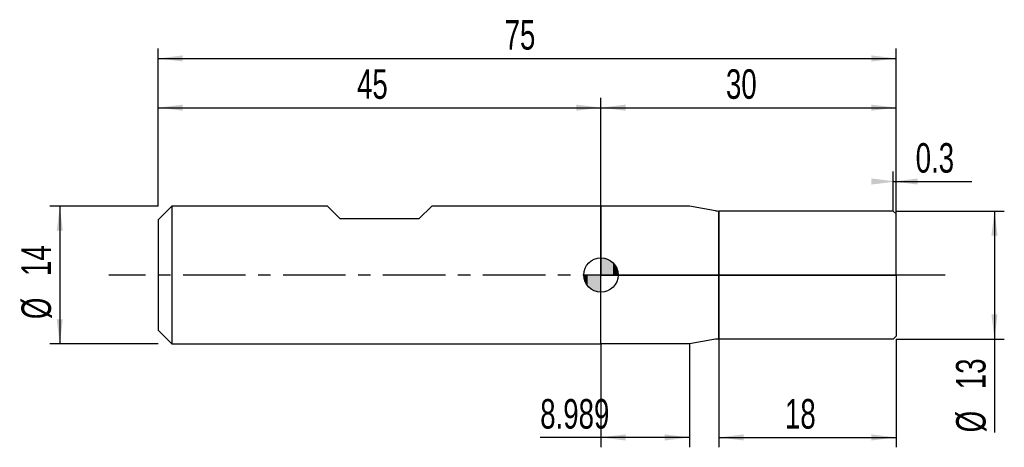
# Model space of a CAD drawing. Extents: x -14 to 86, y -18 to 26.
import ezdxf
from ezdxf.enums import TextEntityAlignment as Align

# ---------------------------------------------------------------- set-up
doc = ezdxf.new("R2010")
doc.units = 0
doc.linetypes.add('CENTER', pattern=[10.16, 6.35, -1.27, 1.27, -1.27])
doc.layers.get('0').update_dxf_attribs({"linetype": 'CONTINUOUS'})
for name, color, linetype in [('1', 4, 'CONTINUOUS'), ('2', 7, 'CONTINUOUS'), ('4', 2, 'CENTER'), ('CUT', 1, 'CONTINUOUS'), ('NOCUT', 7, 'CONTINUOUS'), ('SK1', 4, 'CONTINUOUS'), ('SK2', 7, 'CONTINUOUS'), ('SK4', 2, 'CENTER')]:
    doc.layers.add(name, color=color, linetype=linetype)
doc.dimstyles.new('SLDDIMSTYLE0', dxfattribs={"dimtxt": 3, "dimasz": 2.5, "dimexe": 0, "dimexo": 0.0625, "dimgap": 0.75, "dimtad": 1, "dimrnd": 1e-09, "dimzin": 12, "dimsah": 1, "dimcen": 0.09, "dimazin": 3, "dimtfac": 1, "dimtofl": 0, "dimtmove": 0, "dimatfit": 3})
doc.dimstyles.new('SLDDIMSTYLE1', dxfattribs={"dimtxt": 3, "dimasz": 2.5, "dimexe": 0, "dimexo": 0.0625, "dimgap": 0.75, "dimtad": 1, "dimrnd": 1e-09, "dimsah": 1, "dimcen": 0.09, "dimazin": 3, "dimtfac": 1, "dimtofl": 0, "dimtmove": 0, "dimatfit": 3})
doc.dimstyles.new('SLDDIMSTYLE2', dxfattribs={"dimtxt": 3, "dimasz": 2.5, "dimexe": 0, "dimexo": 0.0625, "dimgap": 0.75, "dimtad": 1, "dimrnd": 1e-09, "dimzin": 12, "dimsah": 1, "dimcen": 0.09, "dimazin": 3, "dimtfac": 1, "dimtmove": 0, "dimatfit": 3})

# ---------------------------------------------------------------- blocks, each defined once
blk = doc.blocks.new('_D')
at = {"layer": '2'}
for p, q in [((57, -6.5), (57, -17.5)), ((75, -6.5), (75, -17.5)), ((57, -16.5), (75, -16.5))]:
    blk.add_line(p, q, dxfattribs=at)
for points in [[(57, -16.5), (59.5, -16.81), (59.5, -16.19)], [(75, -16.5), (72.5, -16.19), (72.5, -16.81)]]:
    blk.add_solid(points, dxfattribs=at)
at = {"layer": '2', "width": 0.7}
blk.add_text('18', height=3, dxfattribs=at).set_placement((63.71, -16.5), align=Align.BOTTOM_LEFT)
blk = doc.blocks.new('_D_1')
at = {"layer": '2'}
for p, q in [((75, 6.5), (86, 6.5)), ((85, 6.5), (85, -6.5)), ((75, -6.5), (86, -6.5)), ((85, -6.5), (85, -15.98))]:
    blk.add_line(p, q, dxfattribs=at)
for points in [[(85, 6.5), (84.69, 4), (85.31, 4)], [(85, -6.5), (85.31, -4), (84.69, -4)]]:
    blk.add_solid(points, dxfattribs=at)
at = {"layer": '2', "width": 0.7}
for s, p in [('13', (84.99, -11.6)), ('%%c', (85, -15.98))]:
    blk.add_text(s, height=3, rotation=90, dxfattribs=at).set_placement(p, align=Align.BOTTOM_LEFT)
blk = doc.blocks.new('_D_2')
at = {"layer": '2'}
for p, q in [((45, -7), (45, -17.5)), ((53.99, -7), (53.99, -17.5)), ((45, -16.5), (38.83, -16.5)), ((53.99, -16.5), (45, -16.5))]:
    blk.add_line(p, q, dxfattribs=at)
for points in [[(45, -16.5), (47.5, -16.81), (47.5, -16.19)], [(53.99, -16.5), (51.49, -16.19), (51.49, -16.81)]]:
    blk.add_solid(points, dxfattribs=at)
at = {"layer": '2', "width": 0.7}
blk.add_text('8.989', height=3, dxfattribs=at).set_placement((38.83, -16.5), align=Align.BOTTOM_LEFT)
blk = doc.blocks.new('_D_3')
at = {"layer": '2'}
for p, q in [((74.7, 6.5), (74.7, 10.5)), ((75, 6.5), (75, 10.5)), ((74.7, 9.5), (75, 9.5)), ((75, 9.5), (82.71, 9.5))]:
    blk.add_line(p, q, dxfattribs=at)
for points in [[(75, 9.5), (72.5, 9.81), (72.5, 9.19)], [(74.7, 9.5), (77.2, 9.19), (77.2, 9.81)]]:
    blk.add_solid(points, dxfattribs=at)
at = {"layer": '2', "width": 0.7}
blk.add_text('0.3', height=3, dxfattribs=at).set_placement((76.99, 9.5), align=Align.BOTTOM_LEFT)
blk = doc.blocks.new('_D_4')
at = {"layer": 'SK2'}
for p, q in [((0, 7), (0, 23)), ((75, 7), (75, 23)), ((0, 22), (75, 22))]:
    blk.add_line(p, q, dxfattribs=at)
for points in [[(0, 22), (2.5, 21.69), (2.5, 22.31)], [(75, 22), (72.5, 22.31), (72.5, 21.69)]]:
    blk.add_solid(points, dxfattribs=at)
at = {"layer": 'SK2', "width": 0.7}
blk.add_text('75', height=3, dxfattribs=at).set_placement((35.21, 22), align=Align.BOTTOM_LEFT)
blk = doc.blocks.new('_D_5')
at = {"layer": 'SK2'}
for p, q in [((0, 7), (0, 18)), ((45, 7), (45, 18)), ((0, 17), (45, 17))]:
    blk.add_line(p, q, dxfattribs=at)
for points in [[(0, 17), (2.5, 16.69), (2.5, 17.31)], [(45, 17), (42.5, 17.31), (42.5, 16.69)]]:
    blk.add_solid(points, dxfattribs=at)
at = {"layer": 'SK2', "width": 0.7}
blk.add_text('45', height=3, rotation=360, dxfattribs=at).set_placement((20.21, 17), align=Align.BOTTOM_LEFT)
blk = doc.blocks.new('_D_6')
at = {"layer": 'SK2'}
for p, q in [((45, 0), (45, 18)), ((75, 0), (75, 18)), ((45, 17), (75, 17))]:
    blk.add_line(p, q, dxfattribs=at)
for points in [[(45, 17), (47.5, 16.69), (47.5, 17.31)], [(75, 17), (72.5, 17.31), (72.5, 16.69)]]:
    blk.add_solid(points, dxfattribs=at)
at = {"layer": 'SK2', "width": 0.7}
blk.add_text('30', height=3, dxfattribs=at).set_placement((57.71, 17), align=Align.BOTTOM_LEFT)
blk = doc.blocks.new('_D_7')
at = {"layer": 'SK2'}
for p, q in [((0, 7), (-11, 7)), ((-10, 7), (-10, -7)), ((0, -7), (-11, -7))]:
    blk.add_line(p, q, dxfattribs=at)
for points in [[(-10, 7), (-10.31, 4.5), (-9.69, 4.5)], [(-10, -7), (-9.69, -4.5), (-10.31, -4.5)]]:
    blk.add_solid(points, dxfattribs=at)
at = {"layer": 'SK2', "width": 0.7}
for s, p in [('14', (-10.01, -0.1)), ('%%c', (-10, -4.48))]:
    blk.add_text(s, height=3, rotation=90, dxfattribs=at).set_placement(p, align=Align.BOTTOM_LEFT)
blk = doc.blocks.new('*U10')
at = {"color": 0, "linetype": 'CONTINUOUS'}
for points in [[(0, 0), (0, 1.75), (0.34, 0)], [(0.34, 0), (0, 1.75), (0.34, 1.72)], [(0.34, 0), (0.34, 1.72), (0.67, 0)], [(0.67, 0), (0.34, 1.72), (0.67, 1.62)], [(0.67, 0), (0.67, 1.62), (0.97, 0)], [(0.97, 0), (0.67, 1.62), (0.97, 1.46)], [(0.97, 0), (0.97, 1.46), (1.24, 0)], [(1.24, 0), (0.97, 1.46), (1.24, 1.24)], [(1.24, 0), (1.24, 1.24), (1.46, 0)], [(1.46, 0), (1.24, 1.24), (1.46, 0.97)], [(1.46, 0), (1.46, 0.97), (1.62, 0)], [(1.62, 0), (1.46, 0.97), (1.62, 0.67)], [(1.62, 0), (1.62, 0.67), (1.72, 0)], [(1.72, 0), (1.62, 0.67), (1.72, 0.34)], [(1.72, 0), (1.72, 0.34), (1.75, 0)]]:
    blk.add_solid(points, dxfattribs=at)
blk = doc.blocks.new('*U11')
at = {"color": 0, "linetype": 'CONTINUOUS'}
for points in [[(-1.72, -0.3), (-1.75, 0), (-1.72, 0)], [(-1.72, -0.3), (-1.72, 0), (-1.64, -0.6)], [(-1.64, -0.6), (-1.72, 0), (-1.64, 0)], [(-1.64, -0.6), (-1.64, 0), (-1.52, -0.88)], [(-1.52, -0.88), (-1.64, 0), (-1.52, 0)], [(-1.52, -0.88), (-1.52, 0), (-1.34, -1.12)], [(-1.34, -1.12), (-1.52, 0), (-1.34, 0)], [(-1.34, -1.12), (-1.34, 0), (-1.12, -1.34)], [(-1.12, -1.34), (-1.34, 0), (-1.12, 0)], [(-1.12, -1.34), (-1.12, 0), (-0.88, -1.52)], [(-0.88, -1.52), (-1.12, 0), (-0.88, 0)], [(-0.88, -1.52), (-0.88, 0), (-0.6, -1.64)], [(-0.6, -1.64), (-0.88, 0), (-0.6, 0)], [(-0.6, -1.64), (-0.6, 0), (-0.3, -1.72)], [(-0.3, -1.72), (-0.6, 0), (-0.3, 0)], [(-0.3, -1.72), (-0.3, 0), (0, -1.75)], [(0, -1.75), (-0.3, 0), (0, 0)]]:
    blk.add_solid(points, dxfattribs=at)
blk = doc.blocks.new('SW_DOWELSYMBOL_0')
at = {"layer": 'SK1', "color": 0}
blk.add_circle((0, 0), 1.75, dxfattribs=at)
at = {"color": 0, "linetype": 'CONTINUOUS'}
for name in ['*U10', '*U11']:
    blk.add_blockref(name, (0, 0), dxfattribs=at)

msp = doc.modelspace()

# ---------------------------------------------------------------- linework, layer by layer
at = {"layer": '1'}
for p, q in [((53.989, 7), (45, 7)), ((45, 7), (45, 0)), ((56.653, 6.53), (53.989, 7)), ((74.7, 6.5), (57, 6.5)), ((57, 6.5), (57, 0)), ((57, 0), (57, 6.5)), ((75, 6.2), (74.7, 6.5)), ((75, 0), (75, 6.2)), ((45, -7), (45, 0)), ((57, -6.5), (57, 0)), ((57, 0), (57, -6.5)), ((75, 0), (75, -6.2)), ((53.989, -7), (45, -7)), ((56.653, -6.53), (53.989, -7)), ((74.7, -6.5), (57, -6.5)), ((75, -6.2), (74.7, -6.5))]:
    msp.add_line(p, q, dxfattribs=at)
for centre, start, end in [((57, 8.5), 260, 270), ((57, -8.5), 90, 100)]:
    msp.add_arc(centre, 2, start, end, dxfattribs=at)
at = {"layer": '4'}
msp.add_line((75, 0), (45, 0), dxfattribs=at)
at = {"layer": 'CUT'}
for p, q in [((74.7, 6.5), (57, 6.5)), ((57, 6.5), (57, 0)), ((75, 6.2), (74.7, 6.5)), ((75, 0), (75, 6.2)), ((57, 0), (75, 0))]:
    msp.add_line(p, q, dxfattribs=at)
at = {"layer": 'NOCUT'}
for p, q in [((53.989, 7), (45, 7)), ((45, 7), (45, 0)), ((56.653, 6.53), (53.989, 7)), ((57, 0), (57, 6.5)), ((45, 0), (57, 0))]:
    msp.add_line(p, q, dxfattribs=at)
msp.add_arc((57, 8.5), 2, 260, 270, dxfattribs=at)
at = {"layer": 'SK1'}
for p, q in [((1.4, 7), (0, 5.6)), ((17.2, 7), (1.4, 7)), ((1.4, 7), (1.4, -7)), ((18.5, 5.7), (17.2, 7)), ((27.8, 7), (26.5, 5.7)), ((45, 7), (27.8, 7)), ((0, 5.6), (0, 0)), ((26.5, 5.7), (18.5, 5.7)), ((0, 0), (0, -5.6)), ((0, -5.6), (1.4, -7)), ((1.4, -7), (45, -7))]:
    msp.add_line(p, q, dxfattribs=at)
msp.add_circle((45, 0), 1.75, dxfattribs=at)
at = {"layer": 'SK4'}
msp.add_line((80, 0), (-5, 0), dxfattribs=at)

# ---------------------------------------------------------------- block references
at = {"layer": 'SK1'}
msp.add_blockref('SW_DOWELSYMBOL_0', (45, 0), dxfattribs=at)

# ---------------------------------------------------------------- texts
at = {"layer": 'SK2', "width": 0.7}
msp.add_text('AP1', height=0.05, dxfattribs=at).set_placement((45, -0.018), align=Align.BOTTOM_LEFT)

# ---------------------------------------------------------------- dimensions: what is measured, and where the dimension line sits
at = {"layer": '2'}
for base, p1, p2, dimstyle, picture, middle in [((75, 9.5), (74.7, 6.5), (75, 6.5), 'SLDDIMSTYLE1', '_D_3', (79.85, 9.5)), ((45, -16.5), (53.989, -7), (45, -7), 'SLDDIMSTYLE0', '_D_2', (43.989, -16.5)), ((75, -16.5), (57, -6.5), (75, -6.5), 'SLDDIMSTYLE0', '_D', (66, -16.5))]:
    dim = msp.add_linear_dim(base=base, p1=p1, p2=p2, dimstyle=dimstyle, dxfattribs=at)
    dim.commit()
    dim.dimension.update_dxf_attribs({"geometry": picture, "text_midpoint": middle, "dimtype": 160})
dim = msp.add_linear_dim(base=(85, -6.5), p1=(75, 6.5), p2=(75, -6.5), angle=90, text='%%c<>', dimstyle='SLDDIMSTYLE0', dxfattribs=at)
dim.commit()
dim.dimension.update_dxf_attribs({"geometry": '_D_1', "text_midpoint": (85, -11.5), "dimtype": 160})
at = {"layer": 'SK2'}
for base, p1, p2, picture, middle in [((75, 22), (0, 7), (75, 7), '_D_4', (37.5, 22)), ((45, 17), (0, 7), (45, 7), '_D_5', (22.5, 17)), ((75, 17), (45, 0), (75, 0), '_D_6', (60, 17))]:
    dim = msp.add_linear_dim(base=base, p1=p1, p2=p2, dimstyle='SLDDIMSTYLE0', dxfattribs=at)
    dim.commit()
    dim.dimension.update_dxf_attribs({"geometry": picture, "text_midpoint": middle, "dimtype": 160})
dim = msp.add_linear_dim(base=(-10, -7), p1=(0, 7), p2=(0, -7), angle=90, text='%%c<>', dimstyle='SLDDIMSTYLE2', dxfattribs=at)
dim.commit()
dim.dimension.update_dxf_attribs({"geometry": '_D_7', "text_midpoint": (-10, 0), "dimtype": 160})

doc.saveas('drawing.dxf')
